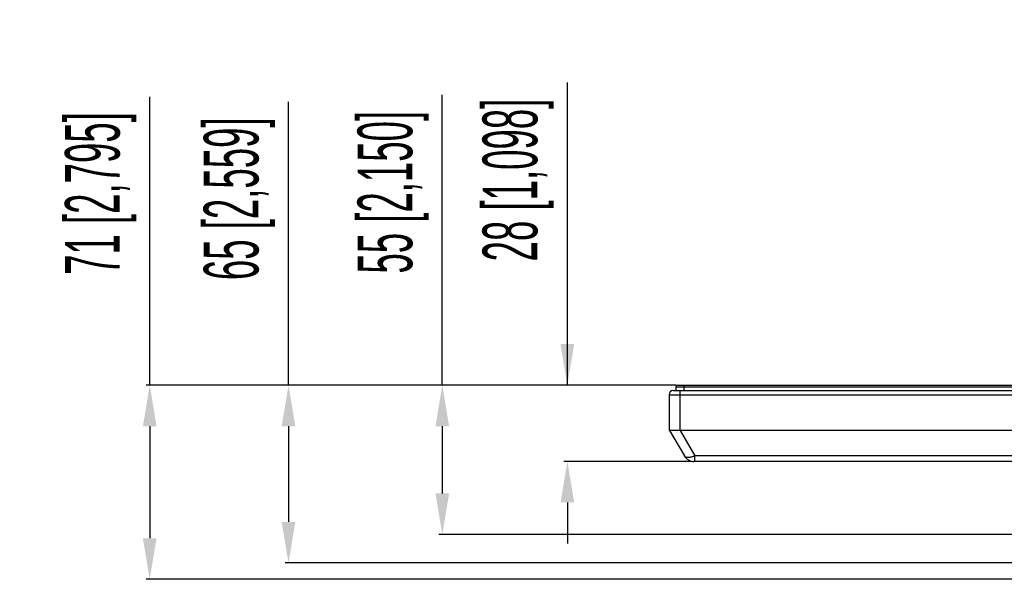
# Model space of a CAD drawing. Header units: millimetres. Extents: x -9020 to -2602, y 1105 to 6065.
# Tile 57 of 80: x -7875 to -7515, y 3939 to 4144. Entities that reach past the tile are written whole.
import ezdxf

# ---------------------------------------------------------------- set-up
doc = ezdxf.new("R2010")
doc.units = ezdxf.units.MM
doc.header["$LTSCALE"] = 65.395
doc.header["$PDSIZE"] = 0.05
doc.layers.get('0').update_dxf_attribs({"linetype": 'CONTINUOUS'})
doc.layers.get('Defpoints').update_dxf_attribs({"linetype": 'CONTINUOUS'})
doc.styles.get("Standard").update_dxf_attribs({"font": 'GOTHIC.TTF', "width": 0.5})
doc.dimstyles.new('ISO-25', dxfattribs={"dimtxt": 2.5, "dimasz": 2.5, "dimexe": 1.25, "dimexo": 0.625, "dimtad": 1, "dimtxsty": 'STANDARD', "dimcen": 2.5, "dimadec": 0, "dimazin": 0, "dimtfac": 1, "dimtmove": 0, "dimatfit": 3, "dimfxl": 1, "dimarcsym": 0})

# ---------------------------------------------------------------- blocks, each defined once
blk = doc.blocks.new('*D0')
at = {"color": 3, "lineweight": -2}
for p, q in [((-7674.52, 4010.08), (-7674.52, 4120.76)), ((-7674.52, 4025.08), (-7674.52, 4040.08)), ((-7634.94, 4010.08), (-7675.77, 4010.08)), ((-7628.94, 3982.18), (-7675.77, 3982.18)), ((-7674.52, 3967.18), (-7674.52, 3952.18))]:
    blk.add_line(p, q, dxfattribs=at)
at = {"color": 3}
for points in [[(-7677.02, 4025.08), (-7672.02, 4025.08), (-7674.52, 4010.08)], [(-7672.02, 3967.18), (-7677.02, 3967.18), (-7674.52, 3982.18)]]:
    blk.add_solid(points, dxfattribs=at)
at = {"layer": 'Defpoints', "color": 0}
for p in [(-7634.32, 4010.08), (-7674.52, 3982.18), (-7628.32, 3982.18)]:
    blk.add_point(p, dxfattribs=at)
at = {"color": 2, "insert": (-7692.48, 4085.08), "char_height": 20, "attachment_point": 5, "rotation": 90}
blk.add_mtext('28 [1,098]', dxfattribs=at)
blk = doc.blocks.new('*D1')
at = {"color": 3, "lineweight": -2}
for p, q in [((-7720.2, 4010.08), (-7720.2, 4116.22)), ((-7634.94, 4010.08), (-7721.45, 4010.08)), ((-7720.2, 3995.08), (-7720.2, 3970.48)), ((-7358.1, 3955.48), (-7721.45, 3955.48))]:
    blk.add_line(p, q, dxfattribs=at)
at = {"color": 3}
for points in [[(-7717.7, 3995.08), (-7722.7, 3995.08), (-7720.2, 4010.08)], [(-7722.7, 3970.48), (-7717.7, 3970.48), (-7720.2, 3955.48)]]:
    blk.add_solid(points, dxfattribs=at)
at = {"layer": 'Defpoints', "color": 0}
for p in [(-7634.32, 4010.08), (-7720.2, 3955.48), (-7357.47, 3955.48)]:
    blk.add_point(p, dxfattribs=at)
at = {"color": 2, "insert": (-7738.16, 4080.62), "char_height": 20, "attachment_point": 5, "rotation": 90}
blk.add_mtext('55 [2,150]', dxfattribs=at)
blk = doc.blocks.new('*D2')
at = {"color": 3, "lineweight": -2}
for p, q in [((-7776.39, 4010.08), (-7776.39, 4113.64)), ((-7634.94, 4010.08), (-7777.64, 4010.08)), ((-7776.39, 3995.08), (-7776.39, 3960.08)), ((-6463.8, 3945.08), (-7777.64, 3945.08))]:
    blk.add_line(p, q, dxfattribs=at)
at = {"color": 3}
for points in [[(-7773.89, 3995.08), (-7778.89, 3995.08), (-7776.39, 4010.08)], [(-7778.89, 3960.08), (-7773.89, 3960.08), (-7776.39, 3945.08)]]:
    blk.add_solid(points, dxfattribs=at)
at = {"layer": 'Defpoints', "color": 0}
for p in [(-7634.32, 4010.08), (-7776.39, 3945.08), (-6463.18, 3945.08)]:
    blk.add_point(p, dxfattribs=at)
at = {"color": 2, "insert": (-7794.35, 4078.23), "char_height": 20, "attachment_point": 5, "rotation": 90}
blk.add_mtext('65 [2,559]', dxfattribs=at)
blk = doc.blocks.new('*D3')
at = {"color": 3, "lineweight": -2}
for p, q in [((-7827.09, 4010.08), (-7827.09, 4115.53)), ((-7634.94, 4010.08), (-7828.34, 4010.08)), ((-7827.09, 3995.08), (-7827.09, 3954.08)), ((-7470.18, 3939.08), (-7828.34, 3939.08))]:
    blk.add_line(p, q, dxfattribs=at)
at = {"color": 3}
for points in [[(-7824.59, 3995.08), (-7829.59, 3995.08), (-7827.09, 4010.08)], [(-7829.59, 3954.08), (-7824.59, 3954.08), (-7827.09, 3939.08)]]:
    blk.add_solid(points, dxfattribs=at)
at = {"layer": 'Defpoints', "color": 0}
for p in [(-7634.32, 4010.08), (-7827.09, 3939.08), (-7469.55, 3939.08)]:
    blk.add_point(p, dxfattribs=at)
at = {"color": 2, "insert": (-7845.05, 4080.14), "char_height": 20, "attachment_point": 5, "rotation": 90}
blk.add_mtext('71 [2,795]', dxfattribs=at)

msp = doc.modelspace()

# ---------------------------------------------------------------- linework, layer by layer
at = {"color": 7, "linetype": 'Continuous'}
for p, q in [((-7635.85, 4008.08), (-6184.1, 4008.08)), ((-7634.92, 4009.48), (-7634.92, 4008.08)), ((-7634.92, 4009.48), (-6185.04, 4009.48)), ((-7634.32, 4010.08), (-6185.64, 4010.08)), ((-7633.35, 3993.48), (-7633.35, 4008.08)), ((-7631.92, 4010.08), (-7631.92, 4008.08)), ((-7637.35, 4006.58), (-7637.35, 3993.48)), ((-7637.35, 4006.58), (-6182.6, 4006.58)), ((-6182.6, 3993.48), (-7637.35, 3993.48)), ((-7637.15, 3993.48), (-7631.78, 3984.18)), ((-7633.25, 3993.48), (-7627.89, 3984.18)), ((-6191.64, 3982.18), (-7628.32, 3982.18)), ((-7627.89, 3982.18), (-7627.89, 3984.18)), ((-6192.07, 3984.18), (-7627.89, 3984.18))]:
    msp.add_line(p, q, dxfattribs=at)
for centre, radius, start, end in [((-7635.85, 4006.58), 1.5, 90, 180), ((-7634.32, 4009.48), 0.6, 90, 180), ((-7628.32, 3986.18), 4, 210, 270)]:
    msp.add_arc(centre, radius, start, end, dxfattribs=at)
msp.add_open_spline([(-7627.89, 3984.18), (-7628.32, 3984.02), (-7628.96, 3983.82), (-7629.81, 3983.68), (-7630.36, 3983.64), (-7630.85, 3983.67), (-7631.26, 3983.76), (-7631.58, 3983.93), (-7631.73, 3984.09), (-7631.78, 3984.18)], degree=3, knots=[0, 0, 0, 0, 0.336567, 0.487695, 0.623334, 0.741597, 0.842027, 0.926423, 1, 1, 1, 1], dxfattribs=at)

# ---------------------------------------------------------------- dimensions: what is measured, and where the dimension line sits
for base, p2, picture, middle in [((-7674.52, 3982.18), (-7628.32, 3982.18), '*D0', (-7674.52, 4085.08)), ((-7827.09, 3939.08), (-7469.55, 3939.08), '*D3', (-7827.09, 4080.14)), ((-7776.39, 3945.08), (-6463.18, 3945.08), '*D2', (-7776.39, 4078.23)), ((-7720.2, 3955.48), (-7357.47, 3955.48), '*D1', (-7720.2, 4080.62))]:
    dim = msp.add_linear_dim(base=base, p1=(-7634.32, 4010.08), p2=p2, angle=90, dimstyle='ISO-25', override={"dimtxt": 20, "dimasz": 15, "dimgap": 5, "dimdec": 0, "dimclrd": 3, "dimclre": 3, "dimclrt": 2, "dimadec": 1, "dimtp": 0.3, "dimtm": 0.3, "dimtofl": 0})
    dim.commit()
    dim.dimension.update_dxf_attribs({"geometry": picture, "text_midpoint": middle, "dimtype": 160})

doc.saveas('drawing.dxf')
